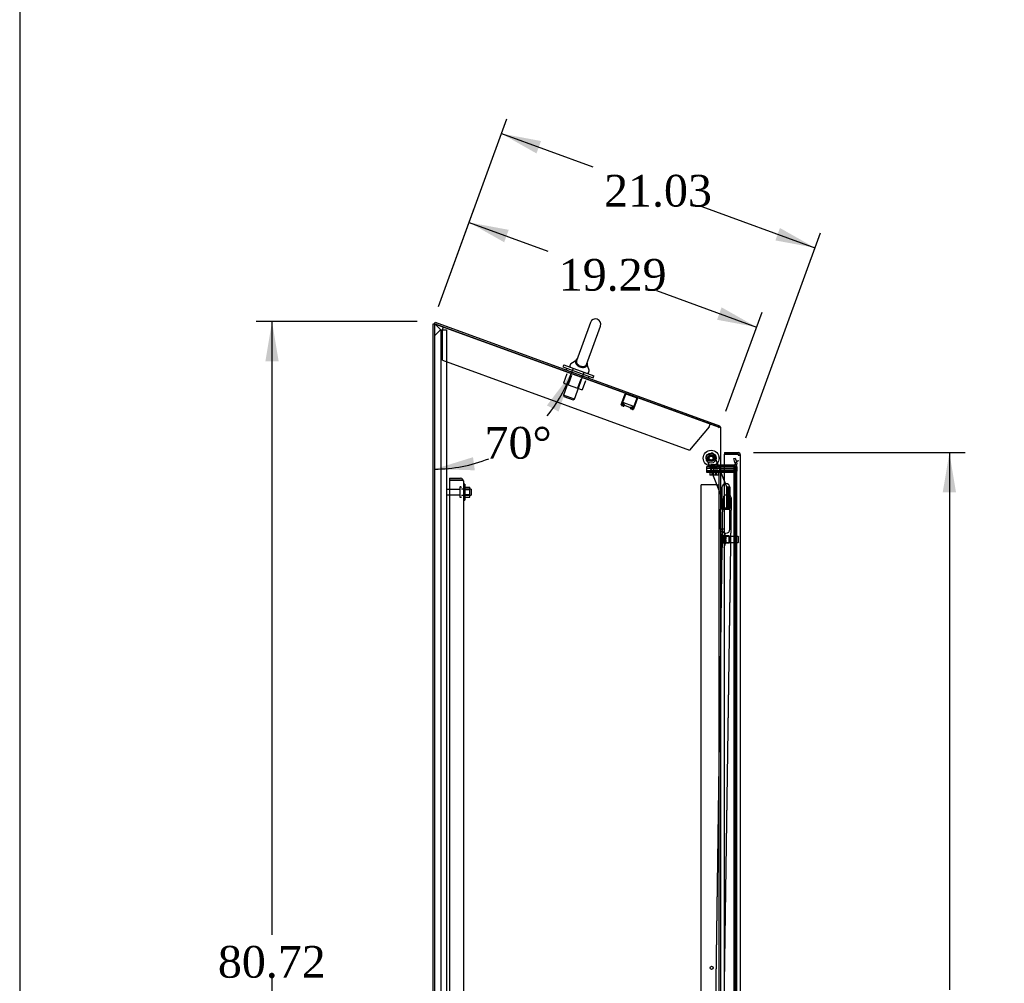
# Model space of a CAD drawing. Header units: inches. Extents: x 2 to 538, y -2 to 358.
# Tile 7 of 20: x 2 to 64, y 182 to 242. Entities that reach past the tile are written whole.
import ezdxf
from ezdxf.enums import TextEntityAlignment as Align
from ezdxf.lldxf.tags import DXFTag

# ---------------------------------------------------------------- set-up
doc = ezdxf.new("R2010")
doc.units = ezdxf.units.IN
doc.header["$MEASUREMENT"] = 0
for name, color, linetype in [('COM43135', 7, 'Continuous'), ('COM70220', 7, 'Continuous'), ('COM70830-5', 7, 'Continuous'), ('COM70839-4', 7, 'Continuous'), ('COM71042-2', 7, 'Continuous'), ('COM71043-2', 7, 'Continuous'), ('COM71044-2', 7, 'Continuous'), ('COM71045-2', 7, 'Continuous'), ('COM71047-2', 7, 'Continuous'), ('COM71048-2', 7, 'Continuous'), ('COM71052-1', 7, 'Continuous'), ('COM71053-1', 7, 'Continuous'), ('COM71054-1', 7, 'Continuous'), ('COM71146-1', 7, 'Continuous'), ('Default', 7, 'Continuous'), ('GSK87431', 7, 'Continuous'), ('HNG14568', 7, 'Continuous'), ('HNG14568B', 7, 'Continuous'), ('HNG14568MH', 7, 'Continuous'), ('NTS166105', 7, 'Continuous'), ('NTS16692', 7, 'Continuous'), ('NTS16697', 7, 'Continuous'), ('NTS18147', 7, 'Continuous'), ('NTS86070', 7, 'Continuous'), ('ROL87452', 7, 'Continuous'), ('RVT17786', 7, 'Continuous'), ('SCC87672', 7, 'Continuous'), ('SCS87245', 7, 'Continuous'), ('STD26089', 7, 'Continuous'), ('STD26122', 7, 'Continuous'), ('WAF25059', 7, 'Continuous'), ('WAF25376', 7, 'Continuous'), ('WAF87246', 7, 'Continuous'), ('WAM254785', 7, 'Continuous'), ('WAM30038', 7, 'Continuous')]:
    doc.layers.add(name, color=color, linetype=linetype)
doc.styles.add('SEACAD_Times_New_Roman', font='times.ttf')
tags = doc.linetypes.add('HIDDEN2', pattern=[0.1875, 0.125, -0.0625]).pattern_tags.tags
tags[6:7] = [DXFTag(74, 4), DXFTag(75, 0), DXFTag(340, '0'), DXFTag(46, 0.0), DXFTag(50, 0.0), DXFTag(44, 0.0), DXFTag(45, 0.0)]
tags[4:5] = [DXFTag(74, 4), DXFTag(75, 0), DXFTag(340, '0'), DXFTag(46, 0.0), DXFTag(50, 0.0), DXFTag(44, 0.0), DXFTag(45, 0.0)]
doc.dimstyles.new('HAMMOND_(STH_-_540x360)', dxfattribs={"dimtxt": 2, "dimasz": 2.5, "dimexe": 1, "dimexo": 1, "dimgap": 0.5, "dimtad": 0, "dimtih": 1, "dimtoh": 1, "dimzin": 0, "dimdsep": 46, "dimtxsty": 'SEACAD_Times_New_Roman', "dimblk1": '_SE_FILLED', "dimblk2": '_SE_FILLED', "dimsah": 1, "dimcen": 1, "dimadec": 0, "dimazin": 0, "dimtfac": 0.8, "dimtofl": 0, "dimtmove": 0, "dimatfit": 3, "dimfxl": 1, "dimtolj": 1, "dimtzin": 0, "dimarcsym": 0})

# ---------------------------------------------------------------- blocks, each defined once
blk = doc.blocks.new('SE3')
at = {"layer": 'COM43135', "color": 7, "linetype": 'HIDDEN2'}
for p, q in [((29.13, 213.401), (29.13, 213.276)), ((29.13, 213.401), (29.82, 213.401)), ((29.13, 213.276), (29.13, 145.526)), ((29.82, 213.276), (29.13, 213.276)), ((29.13, 213.276), (29.82, 213.276)), ((29.82, 213.276), (29.82, 213.276)), ((29.82, 213.276), (29.97, 213.276)), ((29.902, 213.276), (29.82, 213.276)), ((29.902, 213.276), (29.97, 213.325)), ((30.005, 213.216), (30.005, 145.586)), ((30.005, 213.216), (30.005, 213.216)), ((30.005, 213.216), (30.005, 213.216))]:
    blk.add_line(p, q, dxfattribs=at)
for start, end in [(36.19405, 90), (0.12083, 36.19405), (0, 0.05887)]:
    blk.add_arc((29.82, 213.216), 0.185, start, end, dxfattribs=at)
blk.add_open_spline([(29.97, 213.276), (29.981, 213.266), (29.99, 213.256), (29.999, 213.241), (30.001, 213.236), (30.005, 213.226), (30.005, 213.221), (30.005, 213.216)], degree=3, knots=[0, 0, 0, 0, 0.5, 0.5, 0.75, 0.75, 1, 1, 1, 1], dxfattribs=at)
at = {"layer": 'COM70220', "color": 7, "linetype": 'HIDDEN2'}
for p, q in [((47.129, 214.246), (47.129, 213.996)), ((47.129, 213.996), (47.129, 144.894))]:
    blk.add_line(p, q, dxfattribs=at)
blk.add_arc((47.379, 214.246), 0.25, 90, 180, dxfattribs=at)
at = {"layer": 'COM70830-5', "color": 7, "linetype": 'HIDDEN2'}
for p, q in [((39.965, 218.038), (40.214, 218.721)), ((40.003, 218.025), (40.251, 218.708)), ((40.255, 218.71), (40.938, 218.461)), ((40.087, 217.948), (39.991, 217.983)), ((40.1, 217.986), (40.004, 218.021)), ((40.122, 218.036), (40.104, 217.988)), ((40.159, 218.022), (40.122, 218.036)), ((40.159, 218.022), (40.142, 217.974)), ((40.94, 218.457), (40.691, 217.774)), ((40.978, 218.443), (40.729, 217.76)), ((40.552, 217.825), (40.57, 217.872)), ((40.57, 217.872), (40.607, 217.859)), ((40.674, 217.735), (40.578, 217.769)), ((40.59, 217.811), (40.607, 217.859)), ((40.688, 217.772), (40.592, 217.807))]:
    blk.add_line(p, q, dxfattribs=at)
for centre, radius, start, end in [((40.254, 218.707), 0.043, 70, 160), ((40.254, 218.707), 0.003, 70, 160), ((40.005, 218.024), 0.043, 160, 250), ((40.005, 218.024), 0.003, 160, 250), ((40.101, 217.989), 0.043, 250, 340), ((40.101, 217.989), 0.003, 250, 340), ((40.937, 218.458), 0.003, 340, 70), ((40.937, 218.458), 0.043, 340, 70), ((40.593, 217.81), 0.043, 160, 250), ((40.593, 217.81), 0.003, 160, 250), ((40.689, 217.775), 0.043, 250, 340), ((40.689, 217.775), 0.003, 250, 340)]:
    blk.add_arc(centre, radius, start, end, dxfattribs=at)
at = {"layer": 'COM70839-4', "color": 7, "linetype": 'HIDDEN2'}
for p, q in [((45.379, 214.873), (45.641, 214.977)), ((45.379, 214.872), (45.641, 214.976)), ((46.896, 212.161), (45.803, 214.907)), ((46.896, 212.16), (45.803, 214.906)), ((46.373, 212.039), (45.31, 214.71)), ((46.373, 212.038), (45.31, 214.709)), ((45.924, 180.197), (46.373, 212.039)), ((45.924, 180.196), (46.373, 212.038)), ((46.474, 181.564), (46.905, 212.113)), ((46.474, 181.563), (46.905, 212.112))]:
    blk.add_line(p, q, dxfattribs=at)
blk.add_circle((45.628, 214.668), 0.129, dxfattribs=at)
for centre, start, end in [((45.426, 214.756), 111.70375, 201.70375), ((45.687, 214.86), 21.70375, 111.70375), ((46.78, 212.113), 359.19175, 21.70375)]:
    blk.add_arc(centre, 0.125, start, end, dxfattribs=at)
at = {"layer": 'COM71042-2', "color": 7, "linetype": 'Continuous'}
for p, q in [((28.193, 223.143), (28.193, 142.651)), ((46.08, 216.633), (28.193, 223.143)), ((46.223, 216.612), (46.181, 216.612)), ((46.223, 216.612), (46.223, 144.223)), ((46.271, 214.132), (46.223, 214.132))]:
    blk.add_line(p, q, dxfattribs=at)
at = {"layer": 'COM71042-2', "color": 7, "linetype": 'HIDDEN2'}
for p, q in [((47.061, 214.132), (47.061, 144.473)), ((47.153, 214.132), (47.111, 214.132)), ((47.248, 214.132), (47.153, 214.132)), ((47.153, 214.132), (47.153, 144.473)), ((47.248, 214.132), (47.253, 214.132)), ((47.253, 144.223), (47.253, 214.132))]:
    blk.add_line(p, q, dxfattribs=at)
at = {"layer": 'COM71042-2', "color": 7, "linetype": 'Continuous'}
blk.add_arc((45.813, 215.086), 1.57, 76.4275, 80.19668, dxfattribs=at)
at = {"layer": 'COM71043-2', "color": 7, "linetype": 'HIDDEN2'}
for p, q in [((46.128, 214.129), (46.271, 214.129)), ((47.11, 214.129), (46.271, 214.129)), ((47.253, 214.129), (47.11, 214.129))]:
    blk.add_line(p, q, dxfattribs=at)
at = {"layer": 'COM71044-2', "color": 7, "linetype": 'Continuous'}
for p, q in [((28.098, 142.651), (28.098, 223.143)), ((28.098, 223.143), (28.193, 223.143))]:
    blk.add_line(p, q, dxfattribs=at)
at = {"layer": 'COM71044-2', "color": 7, "linetype": 'HIDDEN2'}
for p, q in [((28.241, 223.095), (28.193, 223.143)), ((28.598, 222.738), (28.241, 223.095)), ((28.598, 143.056), (28.598, 222.738))]:
    blk.add_line(p, q, dxfattribs=at)
at = {"layer": 'COM71045-2', "color": 7, "linetype": 'Continuous'}
for p, q in [((28.193, 223.142), (28.225, 223.232)), ((28.193, 223.142), (28.193, 223.142)), ((28.225, 223.232), (46.163, 216.703)), ((46.134, 216.623), (46.163, 216.703)), ((46.474, 214.227), (46.271, 214.227)), ((46.474, 214.132), (46.271, 214.132))]:
    blk.add_line(p, q, dxfattribs=at)
at = {"layer": 'COM71045-2', "color": 7, "linetype": 'HIDDEN2'}
for p, q in [((28.193, 223.142), (46.131, 216.614)), ((46.131, 216.614), (46.134, 216.623)), ((47.111, 214.227), (46.474, 214.227)), ((47.062, 214.644), (47.154, 214.668)), ((47.126, 214.402), (47.062, 214.644)), ((47.126, 214.402), (47.157, 214.288)), ((47.154, 214.668), (47.218, 214.427)), ((47.218, 214.427), (47.249, 214.313)), ((47.111, 214.132), (46.474, 214.132))]:
    blk.add_line(p, q, dxfattribs=at)
at = {"layer": 'COM71045-2', "color": 7, "linetype": 'Continuous'}
for centre, radius, start, end in [((46.08, 216.581), 0.143, 12.57339, 55.41901), ((46.271, 214.275), 0.048, 180, 270), ((46.271, 214.275), 0.143, 250.38706, 270)]:
    blk.add_arc(centre, radius, start, end, dxfattribs=at)
at = {"layer": 'COM71045-2', "color": 7, "linetype": 'HIDDEN2'}
for centre, radius, start, end in [((46.08, 216.581), 0.048, 0, 70), ((46.08, 216.581), 0.143, 0, 12.57339), ((46.271, 214.275), 0.143, 180, 250.38706), ((47.111, 214.275), 0.143, 270, 15), ((47.111, 214.275), 0.048, 270, 15)]:
    blk.add_arc(centre, radius, start, end, dxfattribs=at)
at = {"layer": 'COM71047-2', "color": 7, "linetype": 'HIDDEN2'}
for p, q in [((28.193, 222.371), (28.568, 222.746)), ((28.568, 222.746), (28.8, 222.746)), ((28.8, 222.746), (28.943, 222.746)), ((28.943, 222.746), (28.943, 142.683))]:
    blk.add_line(p, q, dxfattribs=at)
at = {"layer": 'COM71048-2', "color": 7, "linetype": 'HIDDEN2'}
for p, q in [((28.688, 222.765), (28.751, 222.939)), ((28.688, 220.834), (28.688, 222.765)), ((28.688, 220.834), (44.267, 215.164)), ((45.509, 216.643), (45.572, 216.817)), ((45.509, 216.643), (44.267, 215.164))]:
    blk.add_line(p, q, dxfattribs=at)
at = {"layer": 'COM71052-1', "color": 7, "linetype": 'HIDDEN2'}
for p, q in [((46.129, 145.133), (46.129, 213.758)), ((47.253, 145.133), (47.253, 213.758))]:
    blk.add_line(p, q, dxfattribs=at)
at = {"layer": 'COM71053-1', "color": 7, "linetype": 'HIDDEN2'}
for p, q in [((45.986, 212.977), (45.004, 212.977)), ((45.004, 145.914), (45.004, 212.977)), ((45.986, 212.977), (46.129, 212.977)), ((46.129, 178.371), (46.129, 212.977))]:
    blk.add_line(p, q, dxfattribs=at)
blk.add_circle((45.659, 182.539), 0.098, dxfattribs=at)
at = {"layer": 'COM71054-1', "color": 7, "linetype": 'HIDDEN2'}
for p, q in [((45.355, 214.007), (45.355, 214.132)), ((45.355, 214.132), (46.105, 214.132)), ((46.105, 214.007), (45.355, 214.007)), ((45.355, 213.758), (45.355, 213.883)), ((45.355, 213.883), (46.105, 213.883)), ((46.105, 213.758), (45.355, 213.758)), ((46.105, 214.132), (46.128, 214.132)), ((46.105, 214.007), (47.254, 214.007)), ((47.254, 213.883), (46.105, 213.883)), ((47.254, 213.758), (46.105, 213.758)), ((47.253, 214.132), (47.254, 214.132)), ((47.254, 214.132), (47.254, 214.007)), ((47.254, 213.758), (47.254, 213.883))]:
    blk.add_line(p, q, dxfattribs=at)
at = {"layer": 'COM71146-1', "color": 7, "linetype": 'Continuous'}
for p, q in [((46.474, 215.013), (46.474, 214.918)), ((46.474, 215.013), (47.307, 215.013)), ((46.474, 214.918), (47.307, 214.918)), ((46.474, 213.049), (46.474, 214.918)), ((47.307, 214.918), (46.474, 214.918)), ((47.307, 214.918), (47.307, 215.013)), ((47.307, 215.013), (47.331, 215.013)), ((47.307, 214.918), (47.331, 214.918)), ((47.331, 214.944), (47.331, 215.013)), ((47.331, 214.918), (47.331, 214.944)), ((47.379, 214.87), (47.404, 214.87)), ((47.379, 214.87), (47.379, 214.87)), ((47.379, 214.87), (47.404, 214.87)), ((47.404, 214.87), (47.474, 214.87)), ((47.404, 214.87), (47.474, 214.87)), ((47.474, 144.021), (47.474, 214.87)), ((47.474, 214.87), (47.474, 214.87)), ((46.474, 181.034), (46.474, 209.951))]:
    blk.add_line(p, q, dxfattribs=at)
at = {"layer": 'COM71146-1', "color": 7, "linetype": 'HIDDEN2'}
for p, q in [((46.474, 209.951), (46.474, 213.049)), ((46.609, 212.849), (46.804, 212.849)), ((46.609, 211.499), (46.609, 212.849)), ((46.804, 212.849), (46.804, 211.499)), ((46.804, 211.499), (46.609, 211.499))]:
    blk.add_line(p, q, dxfattribs=at)
at = {"layer": 'COM71146-1', "color": 7, "linetype": 'Continuous'}
for centre, radius, start, end in [((47.388, 214.928), 0.0815, 186.77269, 225.12831), ((47.331, 214.87), 0.143, 0, 90), ((47.331, 214.87), 0.048, 0, 90)]:
    blk.add_arc(centre, radius, start, end, dxfattribs=at)
blk.add_open_spline([(47.331, 214.87), (47.339, 214.866), (47.348, 214.862), (47.366, 214.856), (47.376, 214.854), (47.393, 214.85), (47.402, 214.849), (47.418, 214.847), (47.425, 214.846), (47.439, 214.846), (47.445, 214.847), (47.455, 214.849), (47.46, 214.85), (47.467, 214.854), (47.47, 214.856), (47.473, 214.862), (47.474, 214.866), (47.474, 214.87)], degree=3, knots=[0, 0, 0, 0, 0.125, 0.125, 0.25, 0.25, 0.375, 0.375, 0.5, 0.5, 0.625, 0.625, 0.75, 0.75, 0.875, 0.875, 1, 1, 1, 1], dxfattribs=at)
blk.add_open_spline([(47.377, 214.854), (47.378, 214.859), (47.379, 214.864), (47.379, 214.87)], degree=3, dxfattribs=at)
at = {"layer": 'GSK87431', "color": 7, "linetype": 'HIDDEN2'}
for p, q in [((45.355, 213.851), (45.355, 214.039)), ((45.355, 214.039), (46.105, 214.039)), ((46.105, 213.851), (45.355, 213.851)), ((46.105, 214.039), (47.254, 214.039)), ((46.105, 213.851), (47.254, 213.851)), ((47.254, 214.039), (47.254, 213.851))]:
    blk.add_line(p, q, dxfattribs=at)
at = {"layer": 'HNG14568', "color": 7, "linetype": 'Continuous'}
for p, q in [((46.308, 212.812), (46.308, 211.539)), ((46.813, 211.539), (46.813, 212.812))]:
    blk.add_line(p, q, dxfattribs=at)
at = {"layer": 'HNG14568', "color": 7, "linetype": 'HIDDEN2'}
for p, q in [((46.679, 212.809), (46.679, 211.539)), ((46.735, 212.809), (46.735, 211.539)), ((46.805, 212.809), (46.805, 212.809))]:
    blk.add_line(p, q, dxfattribs=at)
at = {"layer": 'HNG14568', "color": 7, "linetype": 'Continuous'}
blk.add_arc((46.561, 212.812), 0.252, 0, 180, dxfattribs=at)
at = {"layer": 'HNG14568B', "color": 7, "linetype": 'Continuous'}
for p, q in [((46.308, 211.539), (46.814, 211.539)), ((46.308, 211.539), (46.308, 211.46)), ((46.393, 211.46), (46.814, 211.46)), ((46.814, 211.46), (46.814, 211.539))]:
    blk.add_line(p, q, dxfattribs=at)
at = {"layer": 'HNG14568MH', "color": 7, "linetype": 'HIDDEN2'}
for p, q in [((46.404, 212.179), (46.404, 211.46)), ((46.717, 211.46), (46.717, 212.179)), ((46.188, 210.19), (46.188, 211.46)), ((46.223, 211.46), (46.188, 211.46)), ((46.223, 210.19), (46.188, 210.19))]:
    blk.add_line(p, q, dxfattribs=at)
at = {"layer": 'HNG14568MH', "color": 7, "linetype": 'Continuous'}
for p, q in [((46.393, 211.46), (46.223, 211.46)), ((46.813, 210.188), (46.813, 211.46)), ((46.406, 210.19), (46.223, 210.19)), ((46.308, 210.19), (46.308, 210.188))]:
    blk.add_line(p, q, dxfattribs=at)
at = {"layer": 'HNG14568MH', "color": 7, "linetype": 'HIDDEN2'}
blk.add_arc((46.561, 212.179), 0.157, 0, 180, dxfattribs=at)
at = {"layer": 'HNG14568MH', "color": 7, "linetype": 'Continuous'}
blk.add_arc((46.561, 210.188), 0.253, 180, 0, dxfattribs=at)
at = {"layer": 'NTS166105', "color": 7, "linetype": 'HIDDEN2'}
for p, q in [((30.101, 212.842), (30.421, 212.842)), ((30.101, 212.68), (30.421, 212.68)), ((30.101, 212.371), (30.421, 212.371)), ((30.421, 212.68), (30.421, 212.842)), ((30.421, 212.371), (30.421, 212.68)), ((30.421, 212.21), (30.421, 212.371)), ((30.101, 212.21), (30.421, 212.21))]:
    blk.add_line(p, q, dxfattribs=at)
at = {"layer": 'NTS16692', "color": 7, "linetype": 'HIDDEN2'}
for p, q in [((36.532, 219.974), (36.32, 219.392)), ((36.823, 219.868), (36.611, 219.286)), ((36.32, 219.392), (36.611, 219.286)), ((36.611, 219.286), (37.203, 219.07)), ((37.415, 219.653), (37.203, 219.07)), ((37.706, 219.547), (37.494, 218.964)), ((37.203, 219.07), (37.494, 218.964))]:
    blk.add_line(p, q, dxfattribs=at)
at = {"layer": 'NTS16697', "color": 7, "linetype": 'HIDDEN2'}
for p, q in [((40.108, 218.177), (40.058, 218.038)), ((40.058, 218.038), (40.086, 218.027)), ((40.123, 218.171), (40.072, 218.032)), ((40.093, 218.046), (40.086, 218.027)), ((40.086, 218.027), (40.1, 218.022)), ((40.093, 218.046), (40.122, 218.036)), ((40.107, 218.041), (40.1, 218.022)), ((40.108, 218.177), (40.679, 217.969)), ((40.159, 218.022), (40.168, 218.019)), ((40.161, 218), (40.168, 218.019)), ((40.161, 218), (40.525, 217.867)), ((40.168, 218.019), (40.182, 218.013)), ((40.175, 217.995), (40.182, 218.013)), ((40.679, 217.969), (40.629, 217.83)), ((40.694, 217.964), (40.643, 217.825)), ((40.679, 217.969), (40.694, 217.964)), ((40.525, 217.867), (40.532, 217.886)), ((40.525, 217.867), (40.54, 217.862)), ((40.532, 217.886), (40.57, 217.872)), ((40.54, 217.862), (40.547, 217.881)), ((40.6, 217.84), (40.629, 217.83)), ((40.607, 217.859), (40.622, 217.854)), ((40.622, 217.854), (40.615, 217.835)), ((40.629, 217.83), (40.643, 217.825))]:
    blk.add_line(p, q, dxfattribs=at)
at = {"layer": 'NTS18147', "color": 7, "linetype": 'HIDDEN2'}
for p, q in [((46.213, 209.944), (46.213, 209.89)), ((46.213, 209.944), (46.213, 209.89)), ((46.275, 210.039), (46.275, 210.043)), ((46.275, 210.043), (46.275, 210.043)), ((46.275, 210.039), (46.275, 210.043)), ((46.338, 210.043), (46.275, 210.043)), ((46.275, 210.039), (46.275, 210.039)), ((46.275, 210.039), (46.338, 210.039)), ((46.338, 210.039), (46.338, 210.043)), ((46.338, 210.039), (46.338, 210.043)), ((46.338, 209.85), (46.338, 210.039)), ((46.338, 209.85), (46.338, 210.039)), ((46.275, 209.85), (46.275, 209.732)), ((46.275, 209.85), (46.275, 209.85)), ((46.275, 209.85), (46.275, 209.732)), ((46.338, 209.85), (46.275, 209.85)), ((46.275, 209.732), (46.275, 209.732)), ((46.275, 209.732), (46.338, 209.732)), ((46.275, 209.355), (46.275, 209.237)), ((46.275, 209.355), (46.275, 209.355)), ((46.275, 209.355), (46.275, 209.237)), ((46.338, 209.355), (46.275, 209.355)), ((46.338, 209.732), (46.338, 209.85)), ((46.338, 209.732), (46.338, 209.85)), ((46.338, 209.763), (46.338, 209.763)), ((46.775, 209.763), (46.338, 209.763)), ((46.338, 209.355), (46.338, 209.732)), ((46.338, 209.355), (46.338, 209.732)), ((46.338, 209.237), (46.338, 209.355)), ((46.338, 209.237), (46.338, 209.355)), ((46.338, 209.323), (46.338, 209.323)), ((46.338, 209.323), (46.775, 209.323)), ((46.775, 209.323), (46.775, 209.763)), ((46.775, 209.763), (46.775, 209.323)), ((46.213, 209.197), (46.213, 209.142)), ((46.213, 209.197), (46.213, 209.142)), ((46.275, 209.237), (46.275, 209.237)), ((46.275, 209.237), (46.338, 209.237)), ((46.275, 209.048), (46.275, 209.043)), ((46.275, 209.048), (46.275, 209.048)), ((46.275, 209.048), (46.275, 209.043)), ((46.338, 209.048), (46.275, 209.048)), ((46.275, 209.043), (46.275, 209.043)), ((46.275, 209.043), (46.338, 209.043)), ((46.338, 209.048), (46.338, 209.237)), ((46.338, 209.048), (46.338, 209.237)), ((46.338, 209.048), (46.338, 209.043)), ((46.338, 209.048), (46.338, 209.043))]:
    blk.add_line(p, q, dxfattribs=at)
blk.add_arc((46.531, 209.543), 0.318, 143.63381, 216.36619, dxfattribs=at)
for centre, start_param, end_param in [((46.531, 209.944), 2.506883, 3.776302), ((46.531, 209.944), 3.141593, 3.776302), ((46.531, 209.89), 3.141593, 3.776302), ((46.531, 209.197), 2.506883, 3.141593), ((46.531, 209.142), 2.506883, 3.776302), ((46.531, 209.142), 2.506883, 3.776302)]:
    blk.add_ellipse(centre, major_axis=(0.318, 0), ratio=0.5, start_param=start_param, end_param=end_param, dxfattribs=at)
at = {"layer": 'NTS86070', "color": 7, "linetype": 'HIDDEN2'}
for p, q in [((45.629, 214.232), (45.504, 214.232)), ((45.504, 214.132), (45.504, 214.232)), ((46.129, 214.232), (45.629, 214.232)), ((45.629, 214.132), (45.629, 214.232)), ((46.004, 214.132), (46.004, 214.232)), ((46.129, 214.132), (46.129, 214.232)), ((45.607, 214.132), (45.607, 214.102)), ((45.617, 214.092), (45.742, 214.092)), ((45.732, 214.132), (45.732, 214.102)), ((45.742, 214.092), (46.015, 214.092)), ((45.9, 214.102), (45.9, 214.132)), ((46.025, 214.102), (46.025, 214.132))]:
    blk.add_line(p, q, dxfattribs=at)
for centre, start, end in [((45.617, 214.102), 180, 270), ((45.742, 214.102), 180, 270), ((45.89, 214.102), 270, 0), ((46.015, 214.102), 270, 0)]:
    blk.add_arc(centre, 0.01, start, end, dxfattribs=at)
at = {"layer": 'ROL87452', "color": 7, "linetype": 'HIDDEN2'}
for centre, radius in [((45.628, 214.668), 0.5), ((45.628, 214.669), 0.206)]:
    blk.add_circle(centre, radius, dxfattribs=at)
for start, end in [(0, 10.22949), (356.73782, 0), (251.82323, 271.92739)]:
    blk.add_arc((45.628, 214.669), 0.5, start, end, dxfattribs=at)
at = {"layer": 'RVT17786', "color": 7, "linetype": 'HIDDEN2'}
for centre, radius in [((45.628, 214.669), 0.217), ((45.628, 214.668), 0.217), ((45.628, 214.668), 0.125)]:
    blk.add_circle(centre, radius, dxfattribs=at)
at = {"layer": 'SCC87672', "color": 7, "linetype": 'HIDDEN2'}
for p, q in [((45.631, 214.258), (45.754, 214.258)), ((45.631, 214.258), (45.631, 213.758)), ((45.756, 214.258), (46.002, 214.258)), ((45.756, 214.258), (45.756, 213.758)), ((45.877, 213.758), (45.877, 214.258)), ((46.002, 213.758), (46.002, 214.258)), ((45.538, 213.758), (45.538, 213.584)), ((45.663, 213.758), (45.663, 213.584)), ((45.754, 213.758), (45.754, 213.584)), ((45.879, 213.758), (45.879, 213.584)), ((45.97, 213.758), (45.97, 213.584)), ((46.095, 213.758), (46.095, 213.584)), ((45.663, 213.584), (45.538, 213.584)), ((45.879, 213.584), (45.663, 213.584)), ((46.095, 213.584), (45.879, 213.584))]:
    blk.add_line(p, q, dxfattribs=at)
at = {"layer": 'SCS87245', "color": 7, "linetype": 'Continuous'}
for p, q in [((38.026, 223.222), (37.146, 220.803)), ((37.768, 220.575), (38.649, 222.995)), ((36.755, 220.589), (36.715, 220.477)), ((37.16, 220.842), (36.782, 220.62)), ((37.93, 220.202), (37.783, 220.615)), ((37.889, 220.05), (37.93, 220.162))]:
    blk.add_line(p, q, dxfattribs=at)
at = {"layer": 'SCS87245', "color": 7, "linetype": 'HIDDEN2'}
for p, q in [((36.935, 220.333), (36.314, 218.627)), ((37.007, 218.375), (37.628, 220.081)), ((37.007, 218.375), (36.314, 218.627)), ((36.314, 218.627), (36.35, 218.551)), ((36.35, 218.551), (36.93, 218.339)), ((36.93, 218.339), (37.007, 218.375))]:
    blk.add_line(p, q, dxfattribs=at)
at = {"layer": 'SCS87245', "color": 7, "linetype": 'Continuous'}
for centre, radius, start, end in [((38.337, 223.109), 0.331, 340, 160), ((36.771, 220.457), 0.06, 160, 250), ((36.812, 220.569), 0.06, 120.32138, 160), ((37.833, 220.07), 0.06, 250, 340), ((37.874, 220.182), 0.06, 340, 19.67862)]:
    blk.add_arc(centre, radius, start, end, dxfattribs=at)
for points, knots in [([(37.174, 220.878), (37.173, 220.881), (37.17, 220.887), (37.162, 220.894), (37.152, 220.898), (37.143, 220.898), (37.136, 220.897), (37.13, 220.894), (37.126, 220.891), (37.123, 220.889), (37.122, 220.887), (37.121, 220.886), (37.121, 220.885), (37.121, 220.885), (37.12, 220.885), (37.12, 220.884), (37.117, 220.879), (37.107, 220.862), (37.091, 220.831), (37.076, 220.783), (37.073, 220.731), (37.082, 220.676), (37.103, 220.623), (37.135, 220.574), (37.177, 220.53), (37.228, 220.489), (37.287, 220.453), (37.353, 220.424), (37.42, 220.403), (37.487, 220.39), (37.552, 220.387), (37.614, 220.392), (37.671, 220.406), (37.723, 220.43), (37.767, 220.463), (37.802, 220.506), (37.826, 220.556), (37.837, 220.597), (37.84, 220.619), (37.84, 220.623), (37.84, 220.623), (37.84, 220.624), (37.84, 220.624), (37.84, 220.626), (37.84, 220.63), (37.839, 220.638), (37.833, 220.646), (37.825, 220.653), (37.814, 220.657), (37.804, 220.656), (37.795, 220.652), (37.789, 220.648), (37.787, 220.645), (37.786, 220.643)], [0.0139486, 0.0139486, 0.0139486, 0.0139486, 0.0180663, 0.0234692, 0.0290764, 0.033463, 0.0371206, 0.0402057, 0.0427285, 0.0446503, 0.0457476, 0.0462847, 0.0466953, 0.0472672, 0.048384, 0.0517364, 0.0713398, 0.0971849, 0.1366726, 0.1820313, 0.2294565, 0.2734739, 0.3155521, 0.355035, 0.3924366, 0.4276047, 0.4648253, 0.5003811, 0.5351296, 0.5697438, 0.6053393, 0.6419277, 0.6809852, 0.7221344, 0.7659241, 0.8119494, 0.8609524, 0.9114622, 0.9431866, 0.9591636, 0.9605917, 0.9610909, 0.9613316, 0.961711, 0.9633915, 0.9681399, 0.9728609, 0.9784175, 0.9838045, 0.98954, 0.9939968, 0.9976981, 1, 1, 1, 1]), ([(37.146, 220.805), (37.145, 220.8), (37.143, 220.796), (37.133, 220.761), (37.131, 220.725), (37.154, 220.65), (37.178, 220.609), (37.241, 220.551), (37.267, 220.533), (37.324, 220.499), (37.356, 220.485), (37.422, 220.462), (37.456, 220.454), (37.521, 220.446), (37.551, 220.445), (37.633, 220.452), (37.675, 220.469), (37.737, 220.515), (37.756, 220.545), (37.769, 220.578), (37.77, 220.582), (37.771, 220.585)], [0.2405838, 0.2405838, 0.2405838, 0.2405838, 0.25, 0.25, 0.3125, 0.3125, 0.375, 0.375, 0.40625, 0.40625, 0.4375, 0.4375, 0.46875, 0.46875, 0.5, 0.5, 0.5625, 0.5625, 0.625, 0.625, 0.6336228, 0.6336228, 0.6336228, 0.6336228])]:
    blk.add_open_spline(points, degree=3, knots=knots, dxfattribs=at)
at = {"layer": 'STD26089', "color": 7, "linetype": 'HIDDEN2'}
for p, q in [((29.78, 212.692), (29.003, 212.692)), ((29.003, 212.36), (29.78, 212.36)), ((29.78, 212.821), (29.78, 212.231)), ((29.85, 212.851), (29.81, 212.851)), ((30.505, 212.713), (29.88, 212.713)), ((30.505, 212.713), (30.505, 212.338)), ((29.81, 212.201), (29.85, 212.201)), ((29.88, 212.338), (30.505, 212.338))]:
    blk.add_line(p, q, dxfattribs=at)
for centre, radius, start, end in [((29.003, 212.632), 0.06, 90, 180), ((29.003, 212.42), 0.06, 180, 270), ((29.81, 212.821), 0.03, 90, 180), ((29.85, 212.821), 0.03, 0, 90), ((29.81, 212.231), 0.03, 180, 270), ((29.85, 212.231), 0.03, 270, 0)]:
    blk.add_arc(centre, radius, start, end, dxfattribs=at)
at = {"layer": 'STD26122', "color": 7, "linetype": 'HIDDEN2'}
for p, q in [((46.379, 209.728), (46.379, 209.358)), ((47.344, 209.728), (46.379, 209.728)), ((46.379, 209.358), (47.344, 209.358)), ((47.344, 209.728), (47.344, 209.358)), ((47.379, 209.693), (47.344, 209.728)), ((47.344, 209.358), (47.379, 209.393))]:
    blk.add_line(p, q, dxfattribs=at)
at = {"layer": 'WAF25059', "color": 7, "linetype": 'HIDDEN2'}
for p, q in [((30.101, 213.026), (30.005, 213.026)), ((30.101, 213.026), (30.101, 212.026)), ((30.005, 212.026), (30.101, 212.026))]:
    blk.add_line(p, q, dxfattribs=at)
at = {"layer": 'WAF25376', "color": 7, "linetype": 'HIDDEN2'}
for centre, radius in [((45.628, 214.669), 0.315), ((45.628, 214.668), 0.315), ((45.628, 214.669), 0.14), ((45.628, 214.668), 0.14)]:
    blk.add_circle(centre, radius, dxfattribs=at)
at = {"layer": 'WAF87246', "color": 7, "linetype": 'Continuous'}
for p, q in [((36.33, 220.553), (36.286, 220.431)), ((36.286, 220.431), (38.188, 219.739)), ((36.33, 220.553), (38.232, 219.861)), ((38.188, 219.739), (38.232, 219.861))]:
    blk.add_line(p, q, dxfattribs=at)
at = {"layer": 'WAM254785', "color": 7, "linetype": 'Continuous'}
for p, q in [((36.532, 220.341), (36.489, 220.224)), ((37.899, 219.711), (37.942, 219.828))]:
    blk.add_line(p, q, dxfattribs=at)
at = {"layer": 'WAM30038', "color": 7, "linetype": 'HIDDEN2'}
for p, q in [((46.463, 209.918), (46.463, 209.168)), ((46.463, 209.918), (46.463, 209.918)), ((46.463, 209.168), (46.463, 209.918)), ((46.487, 209.918), (46.463, 209.918)), ((46.487, 209.918), (46.487, 209.168)), ((46.487, 209.168), (46.487, 209.918)), ((46.496, 209.729), (46.535, 209.704)), ((46.535, 209.382), (46.496, 209.358)), ((46.55, 209.717), (46.506, 209.745)), ((46.506, 209.721), (46.55, 209.692)), ((46.55, 209.561), (46.506, 209.561)), ((46.506, 209.526), (46.55, 209.526)), ((46.55, 209.394), (46.506, 209.366)), ((46.506, 209.341), (46.55, 209.37)), ((46.535, 209.704), (46.55, 209.717)), ((46.535, 209.704), (46.55, 209.717)), ((46.55, 209.37), (46.535, 209.382)), ((46.55, 209.37), (46.535, 209.382)), ((46.55, 209.772), (46.55, 209.717)), ((46.55, 209.772), (46.55, 209.717)), ((46.55, 209.692), (46.55, 209.561)), ((46.55, 209.692), (46.55, 209.561)), ((46.55, 209.526), (46.55, 209.394)), ((46.55, 209.526), (46.55, 209.394)), ((46.55, 209.37), (46.55, 209.315)), ((46.55, 209.37), (46.55, 209.315)), ((46.463, 209.168), (46.463, 209.168)), ((46.463, 209.168), (46.487, 209.168))]:
    blk.add_line(p, q, dxfattribs=at)
for centre, radius, start, end in [((47.074, 210.449), 0.854, 226.55474, 228.29011), ((46.505, 209.543), 0.0182, 87.1609, 177.99424), ((46.505, 209.544), 0.0181, 181.77183, 273.07302), ((47.071, 208.64), 0.85, 131.70584, 133.44931)]:
    blk.add_arc(centre, radius, start, end, dxfattribs=at)
for points, knots in [([(46.487, 209.745), (46.487, 209.743), (46.487, 209.741), (46.49, 209.736), (46.492, 209.734), (46.497, 209.727), (46.501, 209.723), (46.506, 209.721)], [0, 0, 0, 0, 0.25, 0.25, 0.5, 0.5, 1, 1, 1, 1]), ([(46.506, 209.366), (46.503, 209.365), (46.501, 209.363), (46.497, 209.36), (46.495, 209.358), (46.492, 209.353), (46.49, 209.351), (46.487, 209.346), (46.487, 209.343), (46.487, 209.341)], [0, 0, 0, 0, 0.25, 0.25, 0.5, 0.5, 0.75, 0.75, 1, 1, 1, 1]), ([(46.506, 209.745), (46.503, 209.747), (46.501, 209.748), (46.497, 209.75), (46.495, 209.75), (46.493, 209.751), (46.492, 209.751), (46.492, 209.751)], [0, 0, 0, 0, 0.25, 0.25, 0.5, 0.5, 0.5626015, 0.5626015, 0.5626015, 0.5626015]), ([(46.492, 209.336), (46.492, 209.336), (46.493, 209.336), (46.497, 209.337), (46.501, 209.339), (46.506, 209.341)], [0.4389304, 0.4389304, 0.4389304, 0.4389304, 0.5, 0.5, 1, 1, 1, 1]), ([(46.506, 209.812), (46.508, 209.81), (46.51, 209.808), (46.512, 209.806), (46.525, 209.795), (46.538, 209.783), (46.55, 209.772)], [0, 0, 0, 0, 0.141448, 0.141448, 0.141448, 1, 1, 1, 1]), ([(46.55, 209.315), (46.538, 209.304), (46.525, 209.292), (46.512, 209.281), (46.51, 209.279), (46.508, 209.277), (46.506, 209.275)], [0, 0, 0, 0, 0.858552, 0.858552, 0.858552, 1, 1, 1, 1])]:
    blk.add_open_spline(points, degree=3, knots=knots, dxfattribs=at)
blk = doc.blocks.new('DMBLK9')
at = {"layer": 'Default', "linetype": 'Continuous', "transparency": 16777216}
for points in [[(32.863, 229.059), (30.371, 229.522), (32.578, 228.276)], [(46.289, 224.172), (46.004, 223.389), (48.496, 222.925)]]:
    blk.add_hatch(color=7, dxfattribs=at).paths.add_polyline_path(points)
at = {"layer": 'Default', "color": 7, "linetype": 'Continuous', "transparency": 16777216}
for p, q in [((28.44, 224.218), (30.713, 230.462)), ((30.371, 229.522), (35.321, 227.72)), ((42.181, 225.224), (48.496, 222.925)), ((46.565, 217.621), (48.838, 223.865))]:
    blk.add_line(p, q, dxfattribs=at)
at = {"layer": 'Default', "color": 7, "linetype": 'Continuous', "transparency": 16777216, "style": 'SEACAD_Times_New_Roman'}
blk.add_text('19.29', height=2, dxfattribs=at).set_placement((36.021, 227.224), align=Align.TOP_LEFT)
blk = doc.blocks.new('_SE_FILLED')
at = {"color": 0}
blk.add_line((0, 0), (-1, 0), dxfattribs=at)
blk.add_solid([(0, 0), (-1, -0.1665), (-1, 0.1665), (0, 0)], dxfattribs=at)
blk = doc.blocks.new('DMBLK10')
at = {"layer": 'Default', "linetype": 'Continuous', "transparency": 16777216}
for points in [[(34.901, 234.657), (32.409, 235.121), (34.616, 233.874)], [(49.967, 229.174), (49.682, 228.391), (52.174, 227.927)]]:
    blk.add_hatch(color=7, dxfattribs=at).paths.add_polyline_path(points)
at = {"layer": 'Default', "color": 7, "linetype": 'Continuous', "transparency": 16777216}
for p, q in [((28.44, 224.218), (32.751, 236.061)), ((32.409, 235.121), (38.179, 233.021)), ((45.039, 230.524), (52.174, 227.927)), ((47.816, 215.953), (52.516, 228.867))]:
    blk.add_line(p, q, dxfattribs=at)
at = {"layer": 'Default', "color": 7, "linetype": 'Continuous', "transparency": 16777216, "style": 'SEACAD_Times_New_Roman'}
blk.add_text('21.03', height=2, dxfattribs=at).set_placement((38.879, 232.524), align=Align.TOP_LEFT)
blk = doc.blocks.new('DMBLK11')
at = {"layer": 'Default', "linetype": 'Continuous', "transparency": 16777216}
for points in [[(17.522, 220.778), (18.355, 220.778), (17.938, 223.278)], [(17.522, 145.056), (17.938, 142.556), (18.355, 145.056)]]:
    blk.add_hatch(color=7, dxfattribs=at).paths.add_polyline_path(points)
at = {"layer": 'Default', "color": 7, "linetype": 'Continuous', "transparency": 16777216}
for p, q in [((27.098, 223.278), (16.938, 223.278)), ((17.938, 184.617), (17.938, 223.278)), ((17.938, 142.556), (17.938, 181.917)), ((27.193, 142.556), (16.938, 142.556))]:
    blk.add_line(p, q, dxfattribs=at)
at = {"layer": 'Default', "color": 7, "linetype": 'Continuous', "transparency": 16777216, "style": 'SEACAD_Times_New_Roman'}
blk.add_text('80.72', height=2, dxfattribs=at).set_placement((14.526, 183.917), align=Align.TOP_LEFT)
blk = doc.blocks.new('DMBLK12')
at = {"layer": 'Default', "linetype": 'Continuous', "transparency": 16777216}
for points in [[(36.01, 217.601), (36.808, 220.007), (35.273, 217.99)], [(30.613, 214.727), (28.193, 213.974), (30.727, 213.901)]]:
    blk.add_hatch(color=7, dxfattribs=at).paths.add_polyline_path(points)
at = {"layer": 'Default', "color": 7, "linetype": 'Continuous', "transparency": 16777216}
for start, end in [(320.67472, 340), (270, 291.83968)]:
    blk.add_arc((28.193, 223.142), 9.168, start, end, dxfattribs=at)
at = {"layer": 'Default', "color": 7, "linetype": 'Continuous', "transparency": 16777216, "style": 'SEACAD_Times_New_Roman'}
blk.add_text('70°', height=2, dxfattribs=at).set_placement((31.343, 216.632), align=Align.TOP_LEFT)
blk = doc.blocks.new('DMBLK18')
at = {"layer": 'Default', "linetype": 'Continuous', "transparency": 16777216}
for points in [[(61.069, 212.513), (60.652, 215.013), (60.235, 212.513)], [(61.069, 146.377), (60.235, 146.377), (60.652, 143.877)]]:
    blk.add_hatch(color=7, dxfattribs=at).paths.add_polyline_path(points)
at = {"layer": 'Default', "color": 7, "linetype": 'Continuous', "transparency": 16777216}
for p, q in [((48.307, 215.013), (61.652, 215.013)), ((60.652, 215.013), (60.652, 181.145)), ((60.652, 175.445), (60.652, 143.877)), ((47.891, 143.877), (61.652, 143.877))]:
    blk.add_line(p, q, dxfattribs=at)
at = {"layer": 'Default', "color": 7, "linetype": 'Continuous', "transparency": 16777216, "style": 'SEACAD_Times_New_Roman'}
for s, p in [('71.14', (57.24, 180.445)), ('DOOR', (56.458, 177.445))]:
    blk.add_text(s, height=2, dxfattribs=at).set_placement(p, align=Align.TOP_LEFT)
blk = doc.blocks.new('BORDER')
at = {"layer": 'Default', "color": 7, "linetype": 'Continuous'}
blk.add_line((-41.86, 27.86), (-41.86, 0), dxfattribs=at)

msp = doc.modelspace()

# ---------------------------------------------------------------- block references
at = {"layer": 'Default', "color": 7, "xscale": 12.8, "yscale": 12.8, "zscale": 12.8}
msp.add_blockref('BORDER', (537.834, 1.476), dxfattribs=at)
at = {"layer": 'Default'}
msp.add_blockref('SE3', (0, 0), dxfattribs=at)

# ---------------------------------------------------------------- dimensions: what is measured, and where the dimension line sits
at = {"layer": 'Default', "color": 7, "linetype": 'Continuous'}
for base, p1, p2, angle, text, picture, middle, dimtype in [((52.174, 227.927), (28.098, 223.278), (47.474, 215.013), 340, '\\A1;<>', 'DMBLK10', (42.291, 231.524), 160), ((30.371, 229.522), (28.098, 223.278), (46.223, 216.681), 340, '\\A1;<>', 'DMBLK9', (39.434, 226.224), 161), ((17.938, 142.556), (28.193, 142.556), (28.098, 223.278), 90.06743, '\\A1;<>', 'DMBLK11', (17.938, 182.917), 161), ((60.652, 143.877), (47.307, 215.013), (46.891, 143.877), 90, '\\A1;<>\\PDOOR', 'DMBLK18', (60.652, 179.445), 160)]:
    dim = msp.add_linear_dim(base=base, p1=p1, p2=p2, angle=angle, text=text, dimstyle='HAMMOND_(STH_-_540x360)', dxfattribs=at)
    dim.commit()
    dim.dimension.update_dxf_attribs({"geometry": picture, "text_midpoint": middle, "dimtype": dimtype})
dim = msp.add_angular_dim_2l(base=(33.452, 215.632), line1=((28.193, 223.142), (46.131, 216.614)), line2=((28.193, 223.142), (28.193, 142.651)), text='\\A1;<>', dimstyle='HAMMOND_(STH_-_540x360)', dxfattribs=at)
dim.commit()
dim.dimension.update_dxf_attribs({"geometry": 'DMBLK12', "text_midpoint": (33.452, 215.632), "dimtype": 162})

doc.saveas('drawing.dxf')
